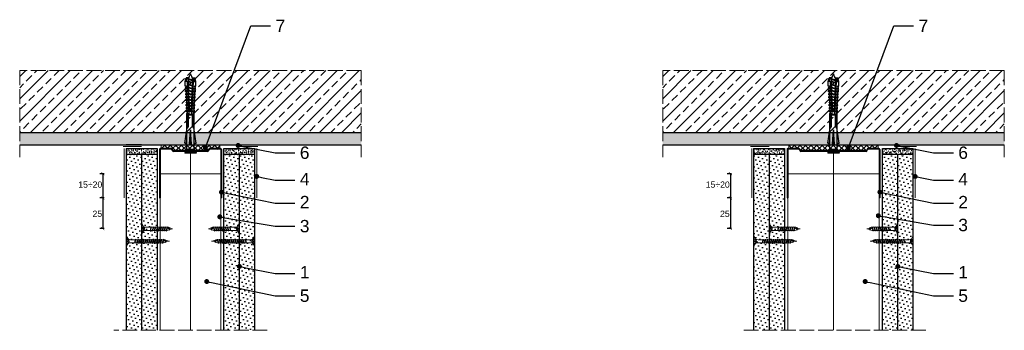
# Model space of a CAD drawing. Header units: millimetres. Extents: x 2139 to 3602, y -61 to 1415.
# Tile 4 of 6: x 2139 to 2934, y 605 to 856. Entities that reach past the tile are written whole.
import ezdxf
from ezdxf import colors
from ezdxf.entities.mleader import LeaderData, LeaderLine
from ezdxf.math import Vec2, Vec3

# ---------------------------------------------------------------- set-up
doc = ezdxf.new("R2010")
doc.units = ezdxf.units.MM
doc.linetypes.add('ACAD_ISO02W100', pattern=[15, 12, -3])
for name, color, linetype, lineweight in [('_ISOVER WELNA', 7, 'BATTING', 9), ('_RIGIPS AKCESORIA', 7, 'Continuous', 18), ('_RIGIPS G-K', 7, 'Continuous', 25), ('_RIGIPS PROFIL', 7, 'Continuous', 18), ('KRESKOWANIE', 7, 'Continuous', 9), ('OPISY', 7, 'Continuous', 9), ('PRZERYWANA', 7, 'ACAD_ISO02W100', 9), ('WYMIARY', 7, 'Continuous', 25)]:
    doc.layers.add(name, color=color, linetype=linetype, lineweight=lineweight)
doc.styles.get("Standard").update_dxf_attribs({"font": 'arial.ttf'})
doc.linetypes.add('BATTING', pattern='A,0.00254,-2.54,[134,ltypeshp.shx,S=2.54,R=0,X=-2.54,Y=0],-5.08,[134,ltypeshp.shx,S=2.54,R=180,X=2.54,Y=0],-2.54', length=10.16254)
pattern_1 = [(225, (-1.5, -253.926), (1.122532, -3.367596), [0, -3.175])]
pattern_2 = [(225, (1.5, -253.926), (1.122532, -3.367596), [0, -3.175])]
pattern_3 = [(225, (191.9568, -253.926), (1.122532, -3.367596), [0, -3.175])]
pattern_4 = [(225, (194.9568, -253.926), (1.122532, -3.367596), [0, -3.175])]

# ---------------------------------------------------------------- blocks, each defined once
blk = doc.blocks.new('TN 25')
at = {"layer": '_RIGIPS AKCESORIA'}
for p, q in [((0, -0.84), (0, 7.16)), ((0, 7.16), (0.46, 7.16)), ((0.46, 4.78), (0, 4.78)), ((0, 3.5), (1.77, 3.5)), ((0, 2.83), (1.77, 2.83)), ((0.46, 1.64), (0, 1.64)), ((0.46, 7.16), (0.46, 4.78)), ((0.46, -0.84), (0.46, 1.64)), ((1.77, 3.5), (1.77, 4.2)), ((1.77, 2.83), (1.77, 2.18)), ((3.02, 4.46), (8.47, 4.46)), ((7.49, 2.01), (3.55, 2.01)), ((7.12, 4.46), (7.12, 3.18)), ((8.03, 2.01), (7.12, 4.46)), ((7.12, 3.18), (7.65, 1.53)), ((7.65, 1.53), (8.03, 2.01)), ((9.41, 2.01), (8.03, 2.01)), ((8.47, 4.46), (8.79, 5)), ((9.61, 1.51), (8.47, 4.46)), ((8.79, 5), (9.93, 2.01)), ((9, 4.46), (10.1, 4.46)), ((9.93, 2.01), (9.61, 1.51)), ((11.04, 2.01), (9.93, 2.01)), ((10.1, 4.46), (10.41, 5)), ((11.23, 1.51), (10.1, 4.46)), ((10.41, 5), (11.56, 2.01)), ((10.62, 4.46), (11.67, 4.46)), ((11.56, 2.01), (11.23, 1.51)), ((12.61, 2.01), (11.56, 2.01)), ((11.67, 4.46), (11.99, 5)), ((12.81, 1.51), (11.67, 4.46)), ((11.99, 5), (13.14, 2.01)), ((12.2, 4.46), (13.21, 4.46)), ((13.14, 2.01), (12.81, 1.51)), ((14.15, 2.01), (13.14, 2.01)), ((13.21, 4.46), (13.52, 5)), ((14.34, 1.51), (13.21, 4.46)), ((13.52, 5), (14.67, 2.01)), ((13.73, 4.46), (14.8, 4.46)), ((14.67, 2.01), (14.34, 1.51)), ((15.74, 2.01), (14.67, 2.01)), ((14.8, 4.46), (15.12, 5)), ((15.94, 1.51), (14.8, 4.46)), ((15.12, 5), (16.26, 2.01)), ((15.33, 4.46), (16.42, 4.46)), ((16.26, 2.01), (15.94, 1.51)), ((17.36, 2.01), (16.26, 2.01)), ((16.42, 4.46), (16.73, 5)), ((17.55, 1.51), (16.42, 4.46)), ((16.73, 5), (17.88, 2.01)), ((16.94, 4.46), (17.99, 4.46)), ((17.88, 2.01), (17.55, 1.51)), ((18.93, 2.01), (17.88, 2.01)), ((17.99, 4.46), (18.31, 5)), ((19.13, 1.51), (17.99, 4.46)), ((18.31, 5), (19.45, 2.01)), ((18.52, 4.46), (19.68, 4.46)), ((19.45, 2.01), (19.13, 1.51)), ((19.45, 2.01), (20.62, 2.01)), ((19.68, 4.46), (20, 5)), ((20.82, 1.51), (19.68, 4.46)), ((20, 5), (21.14, 2.01)), ((20.21, 4.46), (20.7, 4.46)), ((20.7, 4.46), (22.28, 3.98)), ((21.14, 2.01), (20.82, 1.51)), ((21.14, 2.01), (21.81, 2.12)), ((21.85, 1.83), (21.67, 3.28)), ((21.67, 3.28), (22.14, 2.4)), ((22.14, 2.4), (21.85, 1.83)), ((22.7, 2.36), (22.14, 2.4)), ((22.28, 3.98), (22.56, 4.37)), ((22.7, 2.36), (22.28, 3.98)), ((22.56, 4.37), (23.03, 2.71)), ((23.03, 2.71), (22.7, 2.36)), ((22.71, 3.85), (25, 3.24)), ((25, 3.24), (23.03, 2.71)), ((0, -0.84), (0.46, -0.84))]:
    blk.add_line(p, q, dxfattribs=at)
for centre, major_axis, ratio, start_param, end_param in [((3.09, 7.67), (0.17, 3.2), 0.826134, 1.773653, 3.180586), ((-0.04, 0.9), (0, 3.93), 0.848176, -0.720942, -0.151112), ((3.37, -1.57), (0.28, 3.57), 0.832181, 0.035984, 1.430787), ((-2.73, 15.91), (0, 14.76), 0.848176, 3.399396, 3.475072), ((0.59, 4.62), (0, 2.81), 0.848176, 3.475072, 3.862535), ((1.66, 3.18), (0, 0.895), 0.848176, -1.552777, -0.720942), ((1.66, 3.18), (0, 0.895), 0.848176, 3.862535, 4.730408)]:
    blk.add_ellipse(centre, major_axis=major_axis, ratio=ratio, start_param=start_param, end_param=end_param, dxfattribs=at)
blk = doc.blocks.new('UW 50 ULTRASTIL')
h = blk.add_hatch()
h.set_pattern_fill('ANSI31', color=256, scale=0.5, style=0)
h.paths.add_polyline_path([(-104.51, 0.56), (-104.18, 1.24, -0.286951), (-103.29, 1.8), (-82.41, 1.8), (-76.29, 1.8, -0.286951), (-75.39, 1.24), (-75.06, 0.56, 0.286951), (-74.16, 0), (-65.59, 0, 0.414214), (-64.79, 0.8), (-64.79, 40), (-65.34, 40), (-65.34, 0.8, -0.414214), (-65.59, 0.55), (-73.82, 0.55, -0.286951), (-74.72, 1.11), (-75.05, 1.79, 0.286951), (-75.94, 2.35), (-103.63, 2.35, 0.286951), (-104.53, 1.79), (-104.86, 1.11, -0.286951), (-105.76, 0.55), (-113.99, 0.55, -0.414214), (-114.24, 0.8), (-114.24, 40), (-114.79, 40), (-114.79, 0.8, 0.414214), (-113.99, 0), (-105.41, 0, 0.286951)])
for p, q in [((-114.79, 0.8), (-114.79, 40)), ((-114.79, 40), (-114.24, 40)), ((-114.24, 0.8), (-114.24, 40)), ((-65.34, 0.8), (-65.34, 40)), ((-64.79, 40), (-65.34, 40)), ((-64.79, 0.8), (-64.79, 40)), ((-113.99, 0.55), (-105.76, 0.55)), ((-113.99, 0), (-105.41, 0)), ((-104.86, 1.11), (-104.53, 1.79)), ((-104.51, 0.56), (-104.18, 1.24)), ((-103.63, 2.35), (-75.94, 2.35)), ((-103.29, 1.8), (-76.29, 1.8)), ((-75.06, 0.56), (-75.39, 1.24)), ((-74.72, 1.11), (-75.05, 1.79)), ((-74.16, 0), (-65.59, 0)), ((-73.82, 0.55), (-65.59, 0.55))]:
    blk.add_line(p, q)
for centre, radius, start, end in [((-113.99, 0.8), 0.8, 180, 270), ((-113.99, 0.8), 0.25, 180, 270), ((-105.76, 1.55), 1, 270, 334.04349), ((-105.41, 1), 1, 270, 334.04349), ((-103.63, 1.35), 1, 90, 154.04349), ((-103.29, 0.8), 1, 90, 154.04349), ((-76.29, 0.8), 1, 25.95651, 90), ((-75.94, 1.35), 1, 25.95651, 90), ((-74.16, 1), 1, 205.95651, 270), ((-73.82, 1.55), 1, 205.95651, 270), ((-65.59, 0.8), 0.8, 270, 0), ((-65.59, 0.8), 0.25, 270, 0)]:
    blk.add_arc(centre, radius, start, end)
blk = doc.blocks.new('UW 75 ULTRASTIL')
h = blk.add_hatch()
h.set_pattern_fill('ANSI31', color=256, scale=0.5, style=0)
h.paths.add_polyline_path([(-11.93, 0.56), (-11.6, 1.24, -0.286951), (-10.7, 1.8), (10.18, 1.8), (41.3, 1.8, -0.286951), (42.2, 1.24), (42.53, 0.56, 0.286951), (43.43, 0), (52, 0, 0.414214), (52.8, 0.8), (52.8, 40), (52.25, 40), (52.25, 0.8, -0.414214), (52, 0.55), (43.77, 0.55, -0.286951), (42.87, 1.11), (42.54, 1.79, 0.286951), (41.64, 2.35), (-11.04, 2.35, 0.286951), (-11.94, 1.79), (-12.27, 1.11, -0.286951), (-13.17, 0.55), (-21.4, 0.55, -0.414214), (-21.65, 0.8), (-21.65, 40), (-22.2, 40), (-22.2, 0.8, 0.414214), (-21.4, 0), (-12.83, 0, 0.286951)])
for p, q in [((-22.2, 0.8), (-22.2, 40)), ((-22.2, 40), (-21.65, 40)), ((-21.65, 0.8), (-21.65, 40)), ((52.25, 0.8), (52.25, 40)), ((52.8, 40), (52.25, 40)), ((52.8, 0.8), (52.8, 40)), ((-21.4, 0.55), (-13.17, 0.55)), ((-21.4, 0), (-12.83, 0)), ((-12.27, 1.11), (-11.94, 1.79)), ((-11.93, 0.56), (-11.6, 1.24)), ((-11.04, 2.35), (41.64, 2.35)), ((-10.7, 1.8), (41.3, 1.8)), ((42.53, 0.56), (42.2, 1.24)), ((42.87, 1.11), (42.54, 1.79)), ((43.43, 0), (52, 0)), ((43.77, 0.55), (52, 0.55))]:
    blk.add_line(p, q)
for centre, radius, start, end in [((-21.4, 0.8), 0.8, 180, 270), ((-21.4, 0.8), 0.25, 180, 270), ((-13.17, 1.55), 1, 270, 334.04349), ((-12.83, 1), 1, 270, 334.04349), ((-11.04, 1.35), 1, 90, 154.04349), ((-10.7, 0.8), 1, 90, 154.04349), ((41.3, 0.8), 1, 25.95651, 90), ((41.64, 1.35), 1, 25.95651, 90), ((43.43, 1), 1, 205.95651, 270), ((43.77, 1.55), 1, 205.95651, 270), ((52, 0.8), 0.8, 270, 0), ((52, 0.8), 0.25, 270, 0)]:
    blk.add_arc(centre, radius, start, end)
blk = doc.blocks.new('TN 35')
at = {"layer": '_RIGIPS AKCESORIA'}
for p, q in [((0, -0.84), (0, 7.16)), ((0, 7.16), (0.46, 7.16)), ((0.46, 4.78), (0, 4.78)), ((0, 3.5), (1.77, 3.5)), ((0, 2.83), (1.77, 2.83)), ((0.46, 1.64), (0, 1.64)), ((0.46, 7.16), (0.46, 4.78)), ((0.46, -0.84), (0.46, 1.64)), ((1.77, 3.5), (1.77, 4.2)), ((1.77, 2.83), (1.77, 2.18)), ((3.02, 4.46), (8.47, 4.46)), ((7.49, 2.01), (3.55, 2.01)), ((7.12, 4.46), (7.12, 3.18)), ((8.03, 2.01), (7.12, 4.46)), ((7.12, 3.18), (7.65, 1.53)), ((7.65, 1.53), (8.03, 2.01)), ((9.41, 2.01), (8.03, 2.01)), ((8.47, 4.46), (8.79, 5)), ((9.61, 1.51), (8.47, 4.46)), ((8.79, 5), (9.93, 2.01)), ((9, 4.46), (10.1, 4.46)), ((9.93, 2.01), (9.61, 1.51)), ((11.04, 2.01), (9.93, 2.01)), ((10.1, 4.46), (10.41, 5)), ((11.23, 1.51), (10.1, 4.46)), ((10.41, 5), (11.56, 2.01)), ((10.62, 4.46), (11.67, 4.46)), ((11.56, 2.01), (11.23, 1.51)), ((12.61, 2.01), (11.56, 2.01)), ((11.67, 4.46), (11.99, 5)), ((12.81, 1.51), (11.67, 4.46)), ((11.99, 5), (13.14, 2.01)), ((12.2, 4.46), (13.21, 4.46)), ((13.14, 2.01), (12.81, 1.51)), ((14.15, 2.01), (13.14, 2.01)), ((13.21, 4.46), (13.52, 5)), ((14.34, 1.51), (13.21, 4.46)), ((13.52, 5), (14.67, 2.01)), ((13.73, 4.46), (14.8, 4.46)), ((14.67, 2.01), (14.34, 1.51)), ((15.74, 2.01), (14.67, 2.01)), ((14.8, 4.46), (15.12, 5)), ((15.94, 1.51), (14.8, 4.46)), ((15.12, 5), (16.26, 2.01)), ((15.33, 4.46), (16.42, 4.46)), ((16.26, 2.01), (15.94, 1.51)), ((17.36, 2.01), (16.26, 2.01)), ((16.42, 4.46), (16.73, 5)), ((17.55, 1.51), (16.42, 4.46)), ((16.73, 5), (17.88, 2.01)), ((16.94, 4.46), (17.99, 4.46)), ((17.88, 2.01), (17.55, 1.51)), ((18.93, 2.01), (17.84, 2.01)), ((17.99, 4.46), (18.31, 5)), ((19.13, 1.51), (17.99, 4.46)), ((18.31, 5), (19.45, 2.01)), ((18.52, 4.46), (19.57, 4.46)), ((19.45, 2.01), (19.13, 1.51)), ((20.51, 2.01), (19.41, 2.01)), ((19.57, 4.46), (19.88, 5)), ((20.7, 1.51), (19.57, 4.46)), ((19.88, 5), (21.03, 2.01)), ((20.09, 4.46), (21.14, 4.46)), ((21.03, 2.01), (20.7, 1.51)), ((22.08, 2.01), (20.99, 2.01)), ((21.14, 4.46), (21.46, 5)), ((22.28, 1.51), (21.14, 4.46)), ((21.46, 5), (22.6, 2.01)), ((21.67, 4.46), (22.72, 4.46)), ((22.6, 2.01), (22.28, 1.51)), ((23.66, 2.01), (22.56, 2.01)), ((22.72, 4.46), (23.03, 5)), ((23.85, 1.51), (22.72, 4.46)), ((23.03, 5), (24.18, 2.01)), ((23.24, 4.46), (24.29, 4.46)), ((24.18, 2.01), (23.85, 1.51)), ((25.23, 2.01), (24.14, 2.01)), ((24.29, 4.46), (24.61, 5)), ((25.43, 1.51), (24.29, 4.46)), ((24.61, 5), (25.75, 2.01)), ((24.81, 4.46), (25.87, 4.46)), ((25.75, 2.01), (25.43, 1.51)), ((26.81, 2.01), (25.71, 2.01)), ((25.87, 4.46), (26.18, 5)), ((27, 1.51), (25.87, 4.46)), ((26.18, 5), (27.33, 2.01)), ((26.39, 4.46), (27.44, 4.46)), ((27.33, 2.01), (27, 1.51)), ((28.38, 2.01), (27.33, 2.01)), ((27.44, 4.46), (27.76, 5)), ((28.58, 1.51), (27.44, 4.46)), ((27.76, 5), (28.9, 2.01)), ((27.96, 4.46), (29.13, 4.46)), ((28.9, 2.01), (28.58, 1.51)), ((28.9, 2.01), (30.07, 2.01)), ((29.13, 4.46), (29.45, 5)), ((30.27, 1.51), (29.13, 4.46)), ((29.45, 5), (30.59, 2.01)), ((29.65, 4.46), (30.15, 4.46)), ((30.15, 4.46), (31.73, 3.98)), ((30.59, 2.01), (30.27, 1.51)), ((30.59, 2.01), (31.26, 2.12)), ((31.3, 1.83), (31.12, 3.28)), ((31.12, 3.28), (31.59, 2.4)), ((31.59, 2.4), (31.3, 1.83)), ((32.15, 2.36), (31.59, 2.4)), ((31.73, 3.98), (32.01, 4.37)), ((32.15, 2.36), (31.73, 3.98)), ((32.01, 4.37), (32.48, 2.71)), ((32.48, 2.71), (32.15, 2.36)), ((32.16, 3.85), (35, 3.24)), ((35, 3.24), (32.48, 2.71)), ((0, -0.84), (0.46, -0.84))]:
    blk.add_line(p, q, dxfattribs=at)
for centre, major_axis, ratio, start_param, end_param in [((3.09, 7.67), (0.17, 3.2), 0.826134, 1.773653, 3.180586), ((-0.04, 0.9), (0, 3.93), 0.848176, -0.720942, -0.151112), ((3.37, -1.57), (0.28, 3.57), 0.832181, 0.035984, 1.430787), ((-2.73, 15.91), (0, 14.76), 0.848176, 3.399396, 3.475072), ((0.59, 4.62), (0, 2.81), 0.848176, 3.475072, 3.862535), ((1.66, 3.18), (0, 0.895), 0.848176, -1.552777, -0.720942), ((1.66, 3.18), (0, 0.895), 0.848176, 3.862535, 4.730408)]:
    blk.add_ellipse(centre, major_axis=major_axis, ratio=ratio, start_param=start_param, end_param=end_param, dxfattribs=at)
blk = doc.blocks.new('kolek rozprezny komplet 60')
for p, q in [((390.66, 217.01), (390.76, 218.91)), ((393.15, 216.88), (390.66, 217.01)), ((393.75, 218.75), (390.71, 217.96)), ((393.81, 219.85), (390.76, 218.91)), ((391.67, 216.95), (392.67, 216.95)), ((392.67, 216.95), (391.67, 213.95)), ((392.67, 216.95), (392.07, 213.95)), ((393.07, 216.95), (392.07, 213.95)), ((392.67, 216.95), (393.04, 217.45)), ((393.07, 216.95), (393.04, 217.45)), ((393.07, 216.95), (394.67, 216.95)), ((394.67, 216.95), (393.67, 213.95)), ((393.68, 217.35), (393.81, 219.85)), ((417.38, 216.11), (393.68, 217.35)), ((417.38, 214.79), (393.68, 213.55)), ((420.47, 216.55), (393.71, 217.95)), ((397.41, 219.66), (393.81, 219.85)), ((394.67, 216.95), (394.07, 213.95)), ((395.07, 216.95), (394.07, 213.95)), ((394.67, 216.95), (394.92, 217.29)), ((395.07, 216.95), (395.05, 217.28)), ((395.07, 216.95), (397.07, 216.95)), ((397.07, 216.95), (396.07, 213.95)), ((397.07, 216.95), (396.47, 213.95)), ((397.47, 216.95), (396.47, 213.95)), ((397.07, 216.95), (397.23, 217.17)), ((397.31, 217.76), (397.41, 219.66)), ((397.47, 216.95), (397.46, 217.16)), ((397.47, 216.95), (399.47, 216.95)), ((397.67, 217.14), (397.71, 217.74)), ((399, 219.58), (397.82, 218.98)), ((398.47, 217.1), (398.5, 217.7)), ((399.47, 216.95), (398.47, 213.95)), ((399.47, 216.95), (398.87, 213.95)), ((399.87, 216.95), (398.87, 213.95)), ((398.9, 217.68), (399, 219.58)), ((399.8, 219.54), (399, 219.58)), ((399.47, 216.95), (399.55, 217.05)), ((399.7, 217.64), (399.8, 219.54)), ((399.87, 216.95), (399.87, 217.03)), ((399.87, 216.95), (401.38, 216.95)), ((400.07, 217.02), (400.1, 217.62)), ((401.4, 219.45), (400.22, 218.85)), ((400.87, 216.98), (400.9, 217.58)), ((401.87, 216.92), (400.87, 213.95)), ((401.87, 216.92), (401.27, 213.95)), ((402.26, 216.9), (401.27, 213.95)), ((401.3, 217.56), (401.4, 219.45)), ((402.2, 219.41), (401.4, 219.45)), ((402.1, 217.51), (402.2, 219.41)), ((402.47, 216.89), (402.5, 217.49)), ((403.8, 219.33), (402.61, 218.72)), ((403.27, 216.85), (403.3, 217.45)), ((404.22, 216.8), (403.31, 214.05)), ((403.7, 217.43), (403.8, 219.33)), ((404.24, 216.8), (403.7, 214.07)), ((404.62, 216.78), (403.72, 214.07)), ((404.6, 219.29), (403.8, 219.33)), ((404.5, 217.39), (404.6, 219.29)), ((404.86, 216.77), (404.9, 217.37)), ((406.19, 219.2), (405.01, 218.6)), ((405.66, 216.73), (405.69, 217.32)), ((406.58, 216.68), (405.75, 214.18)), ((406.09, 217.3), (406.19, 219.2)), ((406.62, 216.68), (406.12, 214.2)), ((406.98, 216.66), (406.16, 214.2)), ((406.99, 219.16), (406.19, 219.2)), ((406.89, 217.26), (406.99, 219.16)), ((407.26, 216.64), (407.29, 217.24)), ((408.59, 219.08), (407.41, 218.47)), ((408.06, 216.6), (408.09, 217.2)), ((408.94, 216.55), (408.19, 214.31)), ((408.49, 217.18), (408.59, 219.08)), ((408.99, 216.55), (408.55, 214.33)), ((409.39, 219.03), (408.59, 219.08)), ((409.34, 216.53), (408.6, 214.33)), ((409.29, 217.14), (409.39, 219.03)), ((409.66, 216.52), (409.69, 217.12)), ((410.99, 218.95), (409.8, 218.35)), ((410.46, 216.47), (410.49, 217.07)), ((411.3, 216.43), (410.64, 214.44)), ((410.89, 217.05), (410.99, 218.95)), ((411.37, 216.43), (410.98, 214.45)), ((411.69, 216.41), (411.04, 214.46)), ((412.59, 218.87), (411.4, 218.26)), ((412.05, 216.39), (412.09, 216.99)), ((412.49, 216.97), (412.59, 218.87)), ((413.38, 218.82), (412.59, 218.87)), ((412.85, 216.35), (412.89, 216.95)), ((413.66, 216.31), (413.08, 214.56)), ((413.28, 216.93), (413.38, 218.82)), ((413.75, 216.3), (413.4, 214.58)), ((414.05, 216.29), (413.49, 214.58)), ((414.98, 218.74), (413.8, 218.14)), ((414.45, 216.27), (414.48, 216.86)), ((414.88, 216.84), (414.98, 218.74)), ((415.78, 218.7), (414.98, 218.74)), ((415.25, 216.22), (415.28, 216.82)), ((416.02, 216.18), (415.52, 214.69)), ((415.68, 216.8), (415.78, 218.7)), ((416.12, 216.18), (415.83, 214.71)), ((416.41, 216.16), (415.93, 214.71)), ((417.38, 218.62), (416.2, 218.01)), ((417.28, 216.72), (417.38, 218.62)), ((418.18, 218.57), (417.38, 218.62)), ((418.22, 215.58), (418.01, 214.95)), ((418.08, 216.68), (418.18, 218.57)), ((419.78, 218.49), (418.59, 217.89)), ((419.68, 216.59), (419.78, 218.49)), ((430.17, 217.15), (419.71, 217.15)), ((431.37, 217.95), (419.75, 217.95)), ((448.67, 218.45), (419.77, 218.45)), ((420.47, 217.15), (420.47, 213.75)), ((420.67, 217.15), (420.67, 213.75)), ((420.87, 217.15), (420.87, 213.75)), ((443.47, 219.95), (432.8, 218.45)), ((444.34, 216.37), (432.8, 215.45)), ((432.8, 215.45), (443.47, 215.45)), ((444.34, 214.53), (432.8, 215.45)), ((443.47, 218.45), (443.47, 219.95)), ((443.47, 219.95), (444.34, 218.45)), ((444.34, 216.37), (443.47, 215.45)), ((444.34, 214.53), (443.47, 215.45)), ((444.34, 214.53), (444.34, 216.37)), ((450.17, 219.95), (448.67, 218.45)), ((448.67, 218.45), (448.67, 212.45)), ((448.67, 216.95), (448.67, 213.95)), ((450.17, 219.95), (450.17, 210.95)), ((450.67, 219.95), (450.17, 219.95)), ((450.67, 219.95), (450.67, 210.95)), ((450.67, 219.35), (451.17, 219.95)), ((451.17, 219.95), (451.67, 219.95)), ((451.17, 219.95), (451.17, 210.95)), ((451.67, 219.95), (451.67, 210.95)), ((393.15, 214.02), (390.66, 213.89)), ((390.66, 213.89), (390.76, 211.99)), ((393.75, 212.15), (390.71, 212.94)), ((393.81, 211.05), (390.76, 211.99)), ((391.67, 213.95), (391.71, 213.45)), ((391.71, 213.45), (392.07, 213.95)), ((392.07, 213.95), (393.67, 213.95)), ((393.67, 213.95), (393.7, 213.55)), ((393.68, 213.55), (393.81, 211.05)), ((420.47, 214.35), (393.71, 212.95)), ((393.78, 213.55), (394.07, 213.95)), ((397.41, 211.24), (393.81, 211.05)), ((394.07, 213.95), (396.07, 213.95)), ((396.07, 213.95), (396.09, 213.67)), ((396.28, 213.68), (396.47, 213.95)), ((396.47, 213.95), (398.47, 213.95)), ((397.31, 213.14), (397.41, 211.24)), ((397.67, 213.76), (397.71, 213.16)), ((399, 211.32), (397.82, 211.93)), ((398.47, 213.95), (398.48, 213.8)), ((398.47, 213.8), (398.5, 213.2)), ((398.77, 213.81), (398.87, 213.95)), ((398.87, 213.95), (400.87, 213.95)), ((398.9, 213.22), (399, 211.32)), ((399.8, 211.36), (399, 211.32)), ((399.7, 213.26), (399.8, 211.36)), ((400.07, 213.88), (400.1, 213.28)), ((401.4, 211.45), (400.22, 212.05)), ((400.87, 213.95), (400.88, 213.92)), ((400.87, 213.92), (400.9, 213.32)), ((401.27, 213.95), (401.38, 213.95)), ((401.27, 213.94), (401.27, 213.95)), ((401.3, 213.35), (401.4, 211.45)), ((402.2, 211.49), (401.4, 211.45)), ((402.1, 213.39), (402.2, 211.49)), ((402.47, 214.01), (402.5, 213.41)), ((403.8, 211.57), (402.61, 212.18)), ((403.27, 214.05), (403.3, 213.45)), ((403.7, 213.47), (403.8, 211.57)), ((404.6, 211.62), (403.8, 211.57)), ((404.5, 213.51), (404.6, 211.62)), ((404.86, 214.13), (404.9, 213.53)), ((406.19, 211.7), (405.01, 212.3)), ((405.66, 214.17), (405.69, 213.58)), ((406.09, 213.6), (406.19, 211.7)), ((406.99, 211.74), (406.19, 211.7)), ((406.89, 213.64), (406.99, 211.74)), ((407.26, 214.26), (407.29, 213.66)), ((408.59, 211.82), (407.41, 212.43)), ((408.06, 214.3), (408.09, 213.7)), ((408.49, 213.72), (408.59, 211.82)), ((409.39, 211.87), (408.59, 211.82)), ((409.29, 213.76), (409.39, 211.87)), ((409.66, 214.38), (409.69, 213.79)), ((410.99, 211.95), (409.8, 212.55)), ((410.46, 214.43), (410.49, 213.83)), ((410.89, 213.85), (410.99, 211.95)), ((412.59, 212.03), (411.4, 212.64)), ((412.05, 214.51), (412.09, 213.91)), ((412.49, 213.93), (412.59, 212.03)), ((413.38, 212.08), (412.59, 212.03)), ((412.85, 214.55), (412.89, 213.95)), ((413.28, 213.97), (413.38, 212.08)), ((414.98, 212.16), (413.8, 212.76)), ((414.45, 214.64), (414.48, 214.04)), ((414.88, 214.06), (414.98, 212.16)), ((415.78, 212.2), (414.98, 212.16)), ((415.25, 214.68), (415.28, 214.08)), ((415.68, 214.1), (415.78, 212.2)), ((417.38, 212.29), (416.2, 212.89)), ((417.28, 214.18), (417.38, 212.29)), ((418.18, 212.33), (417.38, 212.29)), ((418.08, 214.22), (418.18, 212.33)), ((419.78, 212.41), (418.59, 213.01)), ((419.68, 214.31), (419.78, 212.41)), ((430.17, 213.75), (419.71, 213.75)), ((431.37, 212.95), (419.75, 212.95)), ((448.67, 212.45), (419.77, 212.45)), ((443.47, 210.95), (432.8, 212.45)), ((443.47, 212.45), (443.47, 210.95)), ((443.47, 210.95), (444.34, 212.45)), ((450.17, 210.95), (448.67, 212.45)), ((450.67, 210.95), (450.17, 210.95)), ((450.67, 211.55), (451.17, 210.95)), ((451.17, 210.95), (451.67, 210.95))]:
    blk.add_line(p, q)
for centre, radius, start, end in [((393.41, 206.24), 10.85, 99.20383, 121.90826), ((393.41, 224.66), 10.85, 238.09174, 260.79617), ((393.65, 216.85), 0.5, 87, 177), ((397.68, 219.24), 0.3, 177, 297), ((400.08, 219.12), 0.3, 177, 297), ((402.48, 218.99), 0.3, 177, 297), ((404.87, 218.87), 0.3, 177, 297), ((407.27, 218.74), 0.3, 177, 297), ((409.67, 218.61), 0.3, 177, 297), ((411.27, 218.53), 0.3, 177, 297), ((413.66, 218.41), 0.3, 177, 297), ((416.06, 218.28), 0.3, 177, 297), ((417.55, 215.45), 0.682, 255.86037, 104.13858), ((418.46, 218.15), 0.3, 177, 297), ((422.67, 216.95), 1, 90, 168.46304), ((430.17, 218.45), 1.3, 270, 0), ((393.65, 214.05), 0.5, 183, 273), ((397.68, 211.66), 0.3, 63, 183), ((400.08, 211.78), 0.3, 63, 183), ((402.48, 211.91), 0.3, 63, 183), ((404.87, 212.03), 0.3, 63, 183), ((407.27, 212.16), 0.3, 63, 183), ((409.67, 212.29), 0.3, 63, 183), ((411.27, 212.37), 0.3, 63, 183), ((413.66, 212.5), 0.3, 63, 183), ((416.06, 212.62), 0.3, 63, 183), ((418.46, 212.75), 0.3, 63, 183), ((422.67, 213.95), 1, 191.53696, 270), ((430.17, 212.45), 1.3, 0, 90)]:
    blk.add_arc(centre, radius, start, end)
blk = doc.blocks.new('_Dot')
at = {"color": 0, "linetype": 'ByBlock', "lineweight": -2}
blk.add_line((-0.5, 0), (-1, 0), dxfattribs=at)
at = {"color": 0, "linetype": 'ByBlock', "const_width": 0.5}
blk.add_lwpolyline([(-0.25, 0, 1), (0.25, 0, 1)], format="xyb", close=True, dxfattribs=at)
blk = doc.blocks.new('_ArchTick')
at = {"color": 0, "linetype": 'ByBlock', "const_width": 0.15}
blk.add_lwpolyline([(-0.5, -0.5), (0.5, 0.5)], dxfattribs=at)

msp = doc.modelspace()

# ---------------------------------------------------------------- hatches: boundary and pattern name
at = {"layer": '_RIGIPS G-K'}
h = msp.add_hatch(dxfattribs=at)
h.set_pattern_fill('AR-SAND', color=256, scale=0.05, angle=180, style=0)
h.set_pattern_definition([(217.5, (3900.0498, 1878.2096), (0.0800016, -2.4470662), [0, -1.9304, 0, -2.159, 0, -2.06375]), (187.5, (3900.0498, 1878.2096), (-2.2476164, -3.5841255), [0, -1.0414, 0, -1.7399, 0, -0.66675]), (147.5, (3901.612, 1878.2096), (-3.9549619, -0.007186), [0, -0.635, 0, -2.286, 0, -2.9845]), (137.5, (3901.612, 1878.2096), (-3.817782, -1.1146466), [0, -0.3175, 0, -1.4986, 0, -1.7145])])
h.paths.add_polyline_path([(2224.77, 747.14), (2249.77, 747.14), (2249.77, 752.14), (2224.77, 752.14)])
h = msp.add_hatch(dxfattribs=at)
h.set_pattern_fill('AR-SAND', color=256, scale=0.05, angle=180, style=0)
h.set_pattern_definition([(217.5, (3903.0498, 1878.2096), (0.0800016, -2.4470662), [0, -1.9304, 0, -2.159, 0, -2.06375]), (187.5, (3903.0498, 1878.2096), (-2.2476164, -3.5841255), [0, -1.0414, 0, -1.7399, 0, -0.66675]), (147.5, (3904.612, 1878.2096), (-3.9549619, -0.007186), [0, -0.635, 0, -2.286, 0, -2.9845]), (137.5, (3904.612, 1878.2096), (-3.817782, -1.1146466), [0, -0.3175, 0, -1.4986, 0, -1.7145])])
h.paths.add_polyline_path([(2303.77, 747.14), (2328.77, 747.14), (2328.77, 752.14), (2303.77, 752.14)])
h = msp.add_hatch(dxfattribs=at)
h.set_pattern_fill('AR-SAND', color=256, scale=0.05, angle=180, style=0)
h.set_pattern_definition([(217.5, (4745.5066, 1878.2096), (0.0800016, -2.4470662), [0, -1.9304, 0, -2.159, 0, -2.06375]), (187.5, (4745.5066, 1878.2096), (-2.2476164, -3.5841255), [0, -1.0414, 0, -1.7399, 0, -0.66675]), (147.5, (4747.0687, 1878.2096), (-3.9549619, -0.007186), [0, -0.635, 0, -2.286, 0, -2.9845]), (137.5, (4747.0687, 1878.2096), (-3.8177823, -1.1146466), [0, -0.3175, 0, -1.4986, 0, -1.7145])])
h.paths.add_polyline_path([(2731.73, 747.14), (2756.73, 747.14), (2756.73, 752.14), (2731.73, 752.14)])
h = msp.add_hatch(dxfattribs=at)
h.set_pattern_fill('AR-SAND', color=256, scale=0.05, angle=180, style=0)
h.set_pattern_definition([(217.5, (4748.5066, 1878.2096), (0.0800016, -2.4470662), [0, -1.9304, 0, -2.159, 0, -2.06375]), (187.5, (4748.5066, 1878.2096), (-2.2476164, -3.5841255), [0, -1.0414, 0, -1.7399, 0, -0.66675]), (147.5, (4750.0687, 1878.2096), (-3.9549619, -0.007186), [0, -0.635, 0, -2.286, 0, -2.9845]), (137.5, (4750.0687, 1878.2096), (-3.8177823, -1.1146466), [0, -0.3175, 0, -1.4986, 0, -1.7145])])
h.paths.add_polyline_path([(2835.73, 747.14), (2860.73, 747.14), (2860.73, 752.14), (2835.73, 752.14)])
h = msp.add_hatch(dxfattribs=at)
h.set_pattern_fill('DOTS', color=256, scale=2, angle=225, style=0)
h.set_pattern_definition(pattern_1)
h.paths.add_polyline_path([(2224.77, 605.14), (2237.27, 605.14), (2237.27, 747.14), (2224.77, 747.14)])
h = msp.add_hatch(dxfattribs=at)
h.set_pattern_fill('DOTS', color=256, scale=2, angle=225, style=0)
h.set_pattern_definition(pattern_1)
h.paths.add_polyline_path([(2237.27, 605.14), (2249.77, 605.14), (2249.77, 747.14), (2237.27, 747.14)])
h = msp.add_hatch(dxfattribs=at)
h.set_pattern_fill('DOTS', color=256, scale=2, angle=225, style=0)
h.set_pattern_definition(pattern_2)
h.paths.add_polyline_path([(2303.77, 605.14), (2316.27, 605.14), (2316.27, 747.14), (2303.77, 747.14)])
h = msp.add_hatch(dxfattribs=at)
h.set_pattern_fill('DOTS', color=256, scale=2, angle=225, style=0)
h.set_pattern_definition(pattern_2)
h.paths.add_polyline_path([(2316.27, 605.14), (2328.77, 605.14), (2328.77, 747.14), (2316.27, 747.14)])
h = msp.add_hatch(dxfattribs=at)
h.set_pattern_fill('DOTS', color=256, scale=2, angle=225, style=0)
h.set_pattern_definition(pattern_3)
h.paths.add_polyline_path([(2731.73, 605.14), (2744.23, 605.14), (2744.23, 747.14), (2731.73, 747.14)])
h = msp.add_hatch(dxfattribs=at)
h.set_pattern_fill('DOTS', color=256, scale=2, angle=225, style=0)
h.set_pattern_definition(pattern_3)
h.paths.add_polyline_path([(2744.23, 605.14), (2756.73, 605.14), (2756.73, 747.14), (2744.23, 747.14)])
h = msp.add_hatch(dxfattribs=at)
h.set_pattern_fill('DOTS', color=256, scale=2, angle=225, style=0)
h.set_pattern_definition(pattern_4)
h.paths.add_polyline_path([(2835.73, 605.14), (2848.23, 605.14), (2848.23, 747.14), (2835.73, 747.14)])
h = msp.add_hatch(dxfattribs=at)
h.set_pattern_fill('DOTS', color=256, scale=2, angle=225, style=0)
h.set_pattern_definition(pattern_4)
h.paths.add_polyline_path([(2848.23, 605.14), (2860.73, 605.14), (2860.73, 747.14), (2848.23, 747.14)])
at = {"layer": 'KRESKOWANIE'}
h = msp.add_hatch(dxfattribs=at)
h.set_pattern_fill('ANSI33', color=256, scale=2, angle=180, style=0)
h.set_pattern_definition([(225, (0, -250.926), (8.980256, -8.980256), []), (225, (-8.98, -250.926), (8.980256, -8.980256), [6.35, -3.175])])
h.paths.add_polyline_path([(2414.77, 815.14), (2138.77, 815.14), (2138.77, 765.14), (2414.77, 765.14)])
h = msp.add_hatch(dxfattribs=at)
h.set_pattern_fill('ANSI33', color=256, scale=2, angle=180, style=0)
h.set_pattern_definition([(225, (519.457, -250.926), (8.980256, -8.980256), []), (225, (510.477, -250.926), (8.980256, -8.980256), [6.35, -3.175])])
h.paths.add_polyline_path([(2934.23, 815.14), (2658.23, 815.14), (2658.23, 765.14), (2934.23, 765.14)])
h = msp.add_hatch(dxfattribs=at)
h.set_pattern_fill('AR-SAND', color=256, scale=0.1, style=0)
h.set_pattern_definition([(37.5, (-326, -558.987), (-0.160003, 4.8941324), [0, -3.8608, 0, -4.318, 0, -4.1275]), (7.5, (-326, -558.987), (4.495233, 7.168251), [0, -2.0828, 0, -3.4798, 0, -1.3335]), (327.5, (-329.124, -558.987), (7.909924, 0.014372), [0, -1.27, 0, -4.572, 0, -5.969]), (317.5, (-329.124, -558.987), (7.635565, 2.229293), [0, -0.635, 0, -2.9972, 0, -3.429])])
h.paths.add_polyline_path([(2414.77, 765.14), (2138.77, 765.14), (2138.77, 755.14), (2414.77, 755.14)])
h = msp.add_hatch(dxfattribs=at)
h.set_pattern_fill('AR-SAND', color=256, scale=0.1, style=0)
h.set_pattern_definition([(37.5, (193.4568, -558.987), (-0.160003, 4.8941324), [0, -3.8608, 0, -4.318, 0, -4.1275]), (7.5, (193.457, -558.987), (4.495233, 7.168251), [0, -2.0828, 0, -3.4798, 0, -1.3335]), (327.5, (190.3326, -558.987), (7.909924, 0.014372), [0, -1.27, 0, -4.572, 0, -5.969]), (317.5, (190.3326, -558.987), (7.635565, 2.229293), [0, -0.635, 0, -2.9972, 0, -3.429])])
h.paths.add_polyline_path([(2934.23, 765.14), (2658.23, 765.14), (2658.23, 755.14), (2934.23, 755.14)])
h = msp.add_hatch(dxfattribs=at)
h.set_pattern_fill('ANSI37', color=256, angle=270, style=0)
h.set_pattern_definition([(315, (3901.5498, 2189.2706), (2.245064, 2.245064), []), (45, (3901.5498, 2189.2706), (-2.245064, 2.245064), [])])
h.paths.add_polyline_path([(2253.17, 752.14), (2261.15, 752.14, -0.286951), (2262.05, 751.58), (2262.38, 750.9, 0.286951), (2263.28, 750.34), (2290.27, 750.34, 0.286951), (2291.17, 750.9), (2291.5, 751.58, -0.286951), (2292.4, 752.14), (2300.37, 752.14), (2300.37, 755.14), (2253.17, 755.14)])
h = msp.add_hatch(dxfattribs=at)
h.set_pattern_fill('ANSI37', color=256, angle=270, style=0)
h.set_pattern_definition([(315, (4747.0066, 2189.2706), (2.245064, 2.245064), []), (45, (4747.0066, 2189.2706), (-2.245064, 2.245064), [])])
h.paths.add_polyline_path([(2760.13, 752.14), (2768.11, 752.14, -0.286951), (2769.01, 751.58), (2769.33, 750.9, 0.286951), (2770.23, 750.34), (2822.23, 750.34, 0.286951), (2823.13, 750.9), (2823.46, 751.58, -0.286951), (2824.36, 752.14), (2832.33, 752.14), (2832.33, 755.14), (2760.13, 755.14)])

# ---------------------------------------------------------------- linework, layer by layer
for p, q in [((2138.77, 765.14), (2414.77, 765.14)), ((2658.23, 765.14), (2934.23, 765.14)), ((2138.77, 755.14), (2414.77, 755.14)), ((2658.23, 755.14), (2934.23, 755.14))]:
    msp.add_line(p, q)
at = {"layer": '_ISOVER WELNA', "ltscale": 2.4}
msp.add_line((2276.77, 605.14), (2276.77, 749.79), dxfattribs=at)
at = {"layer": '_ISOVER WELNA', "ltscale": 3.6}
msp.add_line((2796.23, 605.14), (2796.23, 749.79), dxfattribs=at)
at = {"layer": '_RIGIPS AKCESORIA'}
for p, q in [((2237.27, 753.64), (2222.27, 753.64)), ((2223.27, 752.14), (2223.27, 712.14)), ((2316.27, 753.64), (2331.27, 753.64)), ((2330.27, 752.14), (2330.27, 712.14)), ((2744.23, 753.64), (2729.23, 753.64)), ((2730.23, 752.14), (2730.23, 712.14)), ((2848.23, 753.64), (2863.23, 753.64)), ((2862.23, 752.14), (2862.23, 712.14))]:
    msp.add_line(p, q, dxfattribs=at)
at = {"layer": '_RIGIPS G-K'}
for p, q in [((2237.27, 755.14), (2224.77, 755.14)), ((2224.77, 752.14), (2224.77, 605.14)), ((2224.77, 752.14), (2249.77, 752.14)), ((2237.27, 755.14), (2249.77, 755.14)), ((2249.77, 752.14), (2249.77, 605.14)), ((2303.77, 605.14), (2303.77, 752.14)), ((2303.77, 752.14), (2328.77, 752.14)), ((2328.77, 605.14), (2328.77, 752.14)), ((2731.73, 752.14), (2731.73, 605.14)), ((2731.73, 752.14), (2756.73, 752.14)), ((2756.73, 752.14), (2756.73, 605.14)), ((2835.73, 605.14), (2835.73, 752.14)), ((2835.73, 752.14), (2860.73, 752.14)), ((2860.73, 605.14), (2860.73, 752.14)), ((2249.77, 747.14), (2224.77, 747.14)), ((2237.27, 747.14), (2237.27, 605.14)), ((2328.77, 747.14), (2303.77, 747.14)), ((2316.27, 605.14), (2316.27, 747.14)), ((2756.73, 747.14), (2731.73, 747.14)), ((2744.23, 747.14), (2744.23, 605.14)), ((2860.73, 747.14), (2835.73, 747.14)), ((2848.23, 605.14), (2848.23, 747.14))]:
    msp.add_line(p, q, dxfattribs=at)
at = {"layer": '_RIGIPS PROFIL', "lineweight": 9}
for p, q in [((2252.37, 731.74), (2301.17, 731.74)), ((2252.37, 605.14), (2252.37, 731.74)), ((2301.17, 605.14), (2301.17, 731.74)), ((2759.33, 731.74), (2833.13, 731.74)), ((2759.33, 605.14), (2759.33, 731.74)), ((2833.13, 605.14), (2833.13, 731.74))]:
    msp.add_line(p, q, dxfattribs=at)
at = {"layer": 'KRESKOWANIE'}
for p, q in [((2253.17, 752.14), (2253.17, 755.14)), ((2300.37, 752.14), (2300.37, 755.14)), ((2760.13, 752.14), (2760.13, 755.14)), ((2832.33, 752.14), (2832.33, 755.14))]:
    msp.add_line(p, q, dxfattribs=at)
at = {"layer": 'PRZERYWANA'}
for p, q in [((2414.77, 815.14), (2138.77, 815.14)), ((2138.77, 815.14), (2138.77, 745.14)), ((2414.77, 815.14), (2414.77, 745.14)), ((2934.23, 815.14), (2658.23, 815.14)), ((2658.23, 815.14), (2658.23, 745.14)), ((2934.23, 815.14), (2934.23, 745.14)), ((2338.77, 605.14), (2214.77, 605.14)), ((2870.73, 605.14), (2721.73, 605.14))]:
    msp.add_line(p, q, dxfattribs=at)
at = {"layer": 'WYMIARY'}
for p, q in [((2206.97, 731.74), (2203.47, 731.74)), ((2205.97, 731.74), (2205.97, 712.14)), ((2713.92, 731.74), (2710.42, 731.74)), ((2712.92, 731.74), (2712.92, 712.14)), ((2206.95, 712.14), (2203.45, 712.14)), ((2206.97, 712.14), (2203.47, 712.14)), ((2205.95, 712.14), (2205.95, 687.4)), ((2713.91, 712.14), (2710.41, 712.14)), ((2713.92, 712.14), (2710.42, 712.14)), ((2712.91, 712.14), (2712.91, 687.4)), ((2206.95, 687.4), (2203.45, 687.4)), ((2713.91, 687.4), (2710.41, 687.4))]:
    msp.add_line(p, q, dxfattribs=at)

# ---------------------------------------------------------------- block references
for name, p, rotation in [('kolek rozprezny komplet 60', (2061.32, 1199.97), 270), ('kolek rozprezny komplet 60', (2580.78, 1199.97), 270), ('UW 50 ULTRASTIL', (2186.99, 752.14), 180), ('UW 75 ULTRASTIL', (2811.53, 752.14), 180)]:
    msp.add_blockref(name, p, dxfattribs=dict(rotation=rotation))
at = {"layer": '_RIGIPS AKCESORIA', "xscale": -1, "rotation": 180}
for name, p in [('TN 25', (2237.27, 690.39)), ('TN 25', (2744.23, 690.39)), ('TN 35', (2224.77, 680.39)), ('TN 35', (2731.73, 680.39))]:
    msp.add_blockref(name, p, dxfattribs=at)
at = {"layer": '_RIGIPS AKCESORIA', "rotation": 180}
for name, p in [('TN 25', (2316.27, 690.39)), ('TN 25', (2848.23, 690.39)), ('TN 35', (2328.77, 680.39)), ('TN 35', (2860.73, 680.39))]:
    msp.add_blockref(name, p, dxfattribs=at)
at = {"layer": 'WYMIARY', "xscale": 2.5, "yscale": 2.5, "zscale": 2.5}
for p, rotation in [((2205.97, 731.74), 90), ((2712.92, 731.74), 90), ((2205.95, 712.14), 90), ((2205.97, 712.14), 270), ((2712.91, 712.14), 90), ((2712.92, 712.14), 270), ((2205.95, 687.4), 270), ((2712.91, 687.4), 270)]:
    msp.add_blockref('_ArchTick', p, dxfattribs=dict(at, rotation=rotation))

# ---------------------------------------------------------------- texts
at = {"layer": 'WYMIARY', "char_height": 5, "attachment_point": 5}
for s, insert in [('15÷20', (2195.79, 722.88)), ('15÷20', (2702.74, 722.88)), ('25', (2201.5, 699.31)), ('25', (2708.46, 699.31))]:
    msp.add_mtext(s, dxfattribs=dict(at, insert=insert))

# ---------------------------------------------------------------- leaders
at = {"layer": 'OPISY'}
ml = msp.add_multileader_mtext('Standard', dxfattribs=at)
ml.set_content('7', color=256)
ml.set_leader_properties()
ml.set_arrow_properties(name='DOT')
ml.build(insert=Vec2(0, 0))
ctx = ml.context
ctx.base_point, ctx.char_height, ctx.landing_gap_size, ctx.plane_origin = Vec3(2341.52, 851.19), 10, 4, Vec3(2148.93, 994.84)
notes = []
notes.append((ctx, [(0, (1, 1, 0), (2325.52, 851.19), (1, 0), 16, [(0, [(2288.74, 752.67)], 0, [])])]))
ctx.mtext.insert, ctx.mtext.flow_direction = Vec3(2345.52, 856.19), 5
ml = msp.add_multileader_mtext('Standard', dxfattribs=at)
ml.set_content('7', color=256)
ml.set_leader_properties()
ml.set_arrow_properties(name='DOT')
ml.build(insert=Vec2(0, 0))
ctx = ml.context
ctx.base_point, ctx.char_height, ctx.landing_gap_size, ctx.plane_origin = Vec3(2860.98, 851.19), 10, 4, Vec3(2668.39, 994.84)
notes.append((ctx, [(0, (1, 1, 0), (2844.98, 851.19), (1, 0), 16, [(0, [(2808.2, 752.67)], 0, [])])]))
ctx.mtext.insert, ctx.mtext.flow_direction = Vec3(2864.98, 856.19), 5
ml = msp.add_multileader_mtext('Standard', dxfattribs=at)
ml.set_content('6', color=256)
ml.set_leader_properties()
ml.set_arrow_properties(name='DOT')
ml.build(insert=Vec2(0, 0))
ctx = ml.context
ctx.base_point, ctx.char_height, ctx.landing_gap_size, ctx.plane_origin = Vec3(2361.12, 748.58), 10, 4, Vec3(2168.53, 892.24)
notes.append((ctx, [(0, (1, 1, 0), (2345.12, 748.58), (1, 0), 16, [(0, [(2315.21, 754.55)], 0, [])])]))
ctx.mtext.insert, ctx.mtext.flow_direction = Vec3(2365.12, 753.67), 5
ml = msp.add_multileader_mtext('Standard', dxfattribs=at)
ml.set_content('6', color=256)
ml.set_leader_properties()
ml.set_arrow_properties(name='DOT')
ml.build(insert=Vec2(0, 0))
ctx = ml.context
ctx.base_point, ctx.char_height, ctx.landing_gap_size, ctx.plane_origin = Vec3(2893.08, 748.58), 10, 4, Vec3(2700.49, 892.24)
notes.append((ctx, [(0, (1, 1, 0), (2877.08, 748.58), (1, 0), 16, [(0, [(2847.16, 754.55)], 0, [])])]))
ctx.mtext.insert, ctx.mtext.flow_direction = Vec3(2897.08, 753.67), 5
ml = msp.add_multileader_mtext('Standard', dxfattribs=at)
ml.set_content('4', color=256)
ml.set_leader_properties()
ml.set_arrow_properties(name='DOT')
ml.build(insert=Vec2(0, 0))
ctx = ml.context
ctx.base_point, ctx.char_height, ctx.landing_gap_size, ctx.plane_origin = Vec3(2361.12, 726.37), 10, 4, Vec3(2168.53, 870.03)
notes.append((ctx, [(0, (1, 1, 0), (2345.12, 726.37), (1, 0), 16, [(0, [(2330.27, 729.5)], 0, [])])]))
ctx.mtext.insert, ctx.mtext.flow_direction = Vec3(2365.12, 732.37), 5
ml = msp.add_multileader_mtext('Standard', dxfattribs=at)
ml.set_content('4', color=256)
ml.set_leader_properties()
ml.set_arrow_properties(name='DOT')
ml.build(insert=Vec2(0, 0))
ctx = ml.context
ctx.base_point, ctx.char_height, ctx.landing_gap_size, ctx.plane_origin = Vec3(2893.08, 726.37), 10, 4, Vec3(2700.49, 870.03)
notes.append((ctx, [(0, (1, 1, 0), (2877.08, 726.37), (1, 0), 16, [(0, [(2862.23, 729.5)], 0, [])])]))
ctx.mtext.insert, ctx.mtext.flow_direction = Vec3(2897.08, 732.37), 5
ml = msp.add_multileader_mtext('Standard', dxfattribs=at)
ml.set_content('2', color=256)
ml.set_leader_properties()
ml.set_arrow_properties(name='DOT')
ml.build(insert=Vec2(0, 0))
ctx = ml.context
ctx.base_point, ctx.char_height, ctx.landing_gap_size, ctx.plane_origin = Vec3(2361.12, 707.78), 10, 4, Vec3(2168.53, 851.44)
notes.append((ctx, [(0, (1, 1, 0), (2345.12, 707.78), (1, 0), 16, [(0, [(2301.77, 716.82)], 0, [])])]))
ctx.mtext.insert, ctx.mtext.flow_direction = Vec3(2365.12, 713.78), 5
ml = msp.add_multileader_mtext('Standard', dxfattribs=at)
ml.set_content('2', color=256)
ml.set_leader_properties()
ml.set_arrow_properties(name='DOT')
ml.build(insert=Vec2(0, 0))
ctx = ml.context
ctx.base_point, ctx.char_height, ctx.landing_gap_size, ctx.plane_origin = Vec3(2893.08, 707.78), 10, 4, Vec3(2700.49, 851.44)
notes.append((ctx, [(0, (1, 1, 0), (2877.08, 707.78), (1, 0), 16, [(0, [(2833.73, 716.82)], 0, [])])]))
ctx.mtext.insert, ctx.mtext.flow_direction = Vec3(2897.08, 713.78), 5
ml = msp.add_multileader_mtext('Standard', dxfattribs=at)
ml.set_content('3', color=256)
ml.set_leader_properties()
ml.set_arrow_properties(name='DOT')
ml.build(insert=Vec2(0, 0))
ctx = ml.context
ctx.base_point, ctx.char_height, ctx.landing_gap_size, ctx.plane_origin = Vec3(2361.12, 689.27), 10, 4, Vec3(2168.53, 832.93)
notes.append((ctx, [(0, (1, 1, 0), (2345.12, 689.27), (1, 0), 16, [(0, [(2300.49, 696.84)], 0, [])])]))
ctx.mtext.insert, ctx.mtext.flow_direction = Vec3(2365.12, 694.36), 5
ml = msp.add_multileader_mtext('Standard', dxfattribs=at)
ml.set_content('3', color=256)
ml.set_leader_properties()
ml.set_arrow_properties(name='DOT')
ml.build(insert=Vec2(0, 0))
ctx = ml.context
ctx.base_point, ctx.char_height, ctx.landing_gap_size, ctx.plane_origin = Vec3(2893.08, 690.2), 10, 4, Vec3(2700.49, 833.86)
notes.append((ctx, [(0, (1, 1, 0), (2877.08, 690.2), (1, 0), 16, [(0, [(2832.44, 697.76)], 0, [])])]))
ctx.mtext.insert, ctx.mtext.flow_direction = Vec3(2897.08, 695.28), 5
ml = msp.add_multileader_mtext('Standard', dxfattribs=at)
ml.set_content('1', color=256)
ml.set_leader_properties()
ml.set_arrow_properties(name='DOT')
ml.build(insert=Vec2(0, 0))
ctx = ml.context
ctx.base_point, ctx.char_height, ctx.landing_gap_size, ctx.plane_origin = Vec3(2361.12, 651.05), 10, 4, Vec3(2168.53, 794.71)
notes.append((ctx, [(0, (1, 1, 0), (2345.12, 651.05), (1, 0), 16, [(0, [(2316.27, 656.76)], 0, [])])]))
ctx.mtext.insert, ctx.mtext.flow_direction = Vec3(2365.12, 657.05), 5
ml = msp.add_multileader_mtext('Standard', dxfattribs=at)
ml.set_content('1', color=256)
ml.set_leader_properties()
ml.set_arrow_properties(name='DOT')
ml.build(insert=Vec2(0, 0))
ctx = ml.context
ctx.base_point, ctx.char_height, ctx.landing_gap_size, ctx.plane_origin = Vec3(2893.08, 651.05), 10, 4, Vec3(2700.49, 794.71)
notes.append((ctx, [(0, (1, 1, 0), (2877.08, 651.05), (1, 0), 16, [(0, [(2848.23, 656.76)], 0, [])])]))
ctx.mtext.insert, ctx.mtext.flow_direction = Vec3(2897.08, 657.05), 5
ml = msp.add_multileader_mtext('Standard', dxfattribs=at)
ml.set_content('5', color=256)
ml.set_leader_properties()
ml.set_arrow_properties(name='DOT')
ml.build(insert=Vec2(0, 0))
ctx = ml.context
ctx.base_point, ctx.char_height, ctx.landing_gap_size, ctx.plane_origin = Vec3(2361.12, 633.04), 10, 4, Vec3(2168.53, 776.7)
notes.append((ctx, [(0, (1, 1, 0), (2345.12, 633.04), (1, 0), 16, [(0, [(2289.88, 644.57)], 0, [])])]))
ctx.mtext.insert, ctx.mtext.flow_direction = Vec3(2365.12, 638.13), 5
ml = msp.add_multileader_mtext('Standard', dxfattribs=at)
ml.set_content('5', color=256)
ml.set_leader_properties()
ml.set_arrow_properties(name='DOT')
ml.build(insert=Vec2(0, 0))
ctx = ml.context
ctx.base_point, ctx.char_height, ctx.landing_gap_size, ctx.plane_origin = Vec3(2893.08, 633.04), 10, 4, Vec3(2700.49, 776.7)
notes.append((ctx, [(0, (1, 1, 0), (2877.08, 633.04), (1, 0), 16, [(0, [(2821.84, 644.57)], 0, [])])]))
ctx.mtext.insert, ctx.mtext.flow_direction = Vec3(2897.08, 638.13), 5
for ctx, leaders in notes:
    for number, flags, end, landing, length, lines in leaders:
        leader = LeaderData()
        leader.index, (leader.has_last_leader_line, leader.has_dogleg_vector, leader.attachment_direction) = number, flags
        leader.last_leader_point, leader.dogleg_vector, leader.dogleg_length = Vec3(end), Vec3(landing), length
        for number, points, colour, breaks in lines:
            line = LeaderLine()
            line.index, line.vertices, line.color, line.breaks = number, Vec3.list(points), colors.encode_raw_color(colour), breaks
            leader.lines.append(line)
        ctx.leaders.append(leader)

doc.saveas('drawing.dxf')
